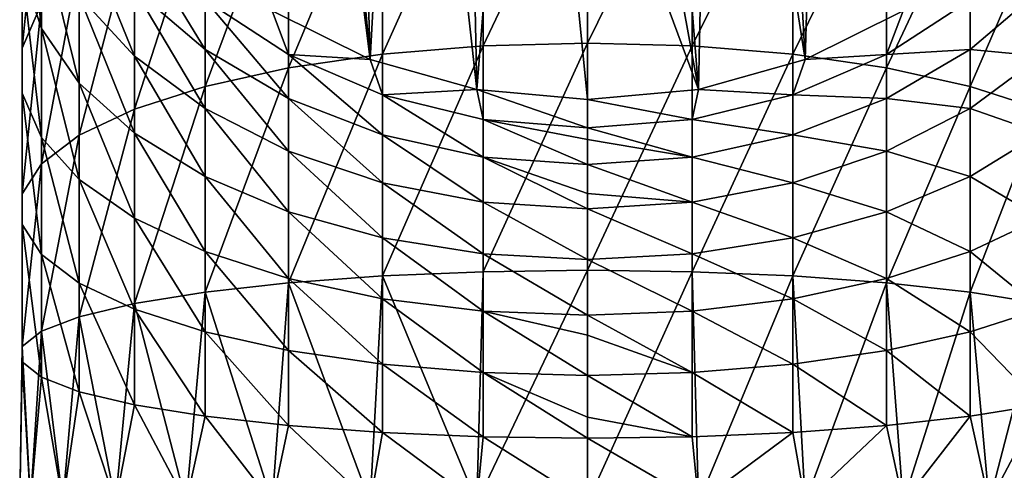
# Model space of a CAD drawing. Header units: millimetres. Extents: x -26 to 42, y -375 to 149.
# Tile 3 of 11: x -26 to 19, y 41 to 62. Entities that reach past the tile are written whole.
import ezdxf

# ---------------------------------------------------------------- set-up
doc = ezdxf.new("R2010")
doc.units = ezdxf.units.MM
doc.header["$LTSCALE"] = 13.670324
for name, color, linetype in [('11', 7, 'CONTINUOUS'), ('12', 7, 'CONTINUOUS'), ('8', 7, 'CONTINUOUS'), ('9', 7, 'CONTINUOUS')]:
    doc.layers.add(name, color=color, linetype=linetype)

msp = doc.modelspace()

# ---------------------------------------------------------------- linework, layer by layer
at = {"layer": '11', "linetype": 'CONTINUOUS'}
for points in [[(8.23, 88.045, 108.211), (9.758, 59.88, 36.968), (10.645, 89.671, 109.682), (8.23, 88.045, 108.211)], [(9.758, 59.88, 36.968), (14.167, 62.065, 36.085), (10.645, 89.671, 109.682), (9.758, 59.88, 36.968)], [(5.564, 86.829, 107.204), (9.758, 59.88, 36.968), (8.23, 88.045, 108.211), (5.564, 86.829, 107.204)], [(2.795, 86.098, 106.629), (4.975, 58.534, 37.512), (5.564, 86.829, 107.204), (2.795, 86.098, 106.629)], [(4.975, 58.534, 37.512), (9.758, 59.88, 36.968), (5.564, 86.829, 107.204), (4.975, 58.534, 37.512)], [(0, 85.856, 106.443), (4.975, 58.534, 37.512), (2.795, 86.098, 106.629), (0, 85.856, 106.443)], [(0, 71.968, 72.069), (4.975, 58.534, 37.512), (0, 85.856, 106.443), (0, 71.968, 72.069)], [(0, 58.08, 37.695), (4.975, 58.534, 37.512), (0, 71.968, 72.069), (0, 58.08, 37.695)]]:
    msp.add_3dface(points, dxfattribs=at)
at = {"layer": '12', "linetype": 'CONTINUOUS'}
for points in [[(-14.167, 62.065, 36.085), (-9.758, 59.88, 36.968), (-13.99, 93.326, 113.768), (-14.167, 62.065, 36.085)], [(-13.99, 93.326, 113.768), (-9.758, 59.88, 36.968), (-12.621, 91.535, 111.584), (-13.99, 93.326, 113.768)], [(-12.621, 91.535, 111.584), (-9.758, 59.88, 36.968), (-10.648, 89.673, 109.684), (-12.621, 91.535, 111.584)], [(-10.648, 89.673, 109.684), (-9.758, 59.88, 36.968), (-8.231, 88.046, 108.212), (-10.648, 89.673, 109.684)], [(-9.758, 59.88, 36.968), (-4.975, 58.534, 37.512), (-8.231, 88.046, 108.212), (-9.758, 59.88, 36.968)], [(-8.231, 88.046, 108.212), (-4.975, 58.534, 37.512), (-5.563, 86.829, 107.204), (-8.231, 88.046, 108.212)], [(-5.563, 86.829, 107.204), (-4.975, 58.534, 37.512), (-2.794, 86.098, 106.629), (-5.563, 86.829, 107.204)], [(-4.975, 58.534, 37.512), (0, 58.08, 37.695), (-2.794, 86.098, 106.629), (-4.975, 58.534, 37.512)], [(0, 58.08, 37.695), (0, 71.968, 72.069), (-2.794, 86.098, 106.629), (0, 58.08, 37.695)]]:
    msp.add_3dface(points, dxfattribs=at)
at = {"layer": '8', "linetype": 'CONTINUOUS'}
for points in [[(4.686, 70.183, -18.231), (0, 60.622, -22.416), (0, 70.37, -18.623), (4.686, 70.183, -18.231)], [(4.686, 60.495, -22.001), (0, 60.622, -22.416), (4.686, 70.183, -18.231), (4.686, 60.495, -22.001)], [(9.212, 69.628, -17.069), (4.686, 60.495, -22.001), (4.686, 70.183, -18.231), (9.212, 69.628, -17.069)], [(9.212, 60.119, -20.77), (4.686, 60.495, -22.001), (9.212, 69.628, -17.069), (9.212, 60.119, -20.77)], [(13.424, 68.725, -15.176), (9.212, 60.119, -20.77), (9.212, 69.628, -17.069), (13.424, 68.725, -15.176)], [(13.424, 59.505, -18.764), (9.212, 60.119, -20.77), (13.424, 68.725, -15.176), (13.424, 59.505, -18.764)], [(17.179, 67.503, -12.617), (13.424, 59.505, -18.764), (13.424, 68.725, -15.176), (17.179, 67.503, -12.617)], [(17.179, 58.675, -16.052), (13.424, 59.505, -18.764), (17.179, 67.503, -12.617), (17.179, 58.675, -16.052)], [(20.349, 66.005, -9.479), (17.179, 58.675, -16.052), (17.179, 67.503, -12.617), (20.349, 66.005, -9.479)], [(20.349, 57.658, -12.727), (17.179, 58.675, -16.052), (20.349, 66.005, -9.479), (20.349, 57.658, -12.727)], [(17.179, 60.339, 28.555), (20.349, 60.033, 23.164), (20.349, 63.043, 26.369), (17.179, 60.339, 28.555)], [(17.179, 60.339, 28.555), (20.349, 63.043, 26.369), (17.179, 62.548, 31.745), (17.179, 60.339, 28.555)], [(13.424, 60.103, 33.182), (17.179, 60.339, 28.555), (17.179, 62.548, 31.745), (13.424, 60.103, 33.182)], [(13.424, 60.103, 33.182), (17.179, 62.548, 31.745), (14.167, 62.065, 36.085), (13.424, 60.103, 33.182)], [(9.758, 59.88, 36.968), (13.424, 60.103, 33.182), (14.167, 62.065, 36.085), (9.758, 59.88, 36.968)], [(4.686, 60.495, -22.001), (0, 50.421, -24.726), (0, 60.622, -22.416), (4.686, 60.495, -22.001)], [(4.686, 50.356, -24.296), (0, 50.421, -24.726), (4.686, 60.495, -22.001), (4.686, 50.356, -24.296)], [(9.212, 60.119, -20.77), (4.686, 50.356, -24.296), (4.686, 60.495, -22.001), (9.212, 60.119, -20.77)], [(13.424, 58.134, 30.338), (17.179, 57.682, 25.727), (17.179, 60.339, 28.555), (13.424, 58.134, 30.338)], [(13.424, 58.134, 30.338), (17.179, 60.339, 28.555), (13.424, 60.103, 33.182), (13.424, 58.134, 30.338)], [(17.179, 57.682, 25.727), (20.349, 60.033, 23.164), (17.179, 60.339, 28.555), (17.179, 57.682, 25.727)], [(9.212, 50.166, -23.023), (4.686, 50.356, -24.296), (9.212, 60.119, -20.77), (9.212, 50.166, -23.023)], [(4.975, 58.534, 37.512), (9.212, 58.295, 34.245), (9.758, 59.88, 36.968), (4.975, 58.534, 37.512)], [(13.424, 59.505, -18.764), (9.212, 50.166, -23.023), (9.212, 60.119, -20.77), (13.424, 59.505, -18.764)], [(9.212, 58.295, 34.245), (13.424, 58.134, 30.338), (13.424, 60.103, 33.182), (9.212, 58.295, 34.245)], [(9.212, 58.295, 34.245), (13.424, 60.103, 33.182), (9.758, 59.88, 36.968), (9.212, 58.295, 34.245)], [(17.179, 57.682, 25.727), (20.349, 56.581, 20.441), (20.349, 60.033, 23.164), (17.179, 57.682, 25.727)], [(13.424, 49.856, -20.948), (9.212, 50.166, -23.023), (13.424, 59.505, -18.764), (13.424, 49.856, -20.948)], [(17.179, 58.675, -16.052), (13.424, 49.856, -20.948), (13.424, 59.505, -18.764), (17.179, 58.675, -16.052)], [(0, 58.08, 37.695), (4.686, 57.185, 34.898), (4.975, 58.534, 37.512), (0, 58.08, 37.695)], [(4.686, 57.185, 34.898), (9.212, 58.295, 34.245), (4.975, 58.534, 37.512), (4.686, 57.185, 34.898)], [(17.179, 49.437, -18.143), (13.424, 49.856, -20.948), (17.179, 58.675, -16.052), (17.179, 49.437, -18.143)], [(20.349, 57.658, -12.727), (17.179, 49.437, -18.143), (17.179, 58.675, -16.052), (20.349, 57.658, -12.727)], [(0, 56.811, 35.118), (4.686, 57.185, 34.898), (0, 58.08, 37.695), (0, 56.811, 35.118)], [(4.686, 57.185, 34.898), (9.212, 56.502, 31.657), (9.212, 58.295, 34.245), (4.686, 57.185, 34.898)], [(9.212, 56.502, 31.657), (13.424, 58.134, 30.338), (9.212, 58.295, 34.245), (9.212, 56.502, 31.657)], [(9.212, 56.502, 31.657), (13.424, 55.765, 27.816), (13.424, 58.134, 30.338), (9.212, 56.502, 31.657)], [(13.424, 55.765, 27.816), (17.179, 57.682, 25.727), (13.424, 58.134, 30.338), (13.424, 55.765, 27.816)], [(13.424, 55.765, 27.816), (17.179, 54.635, 23.323), (17.179, 57.682, 25.727), (13.424, 55.765, 27.816)], [(17.179, 54.635, 23.323), (20.349, 56.581, 20.441), (17.179, 57.682, 25.727), (17.179, 54.635, 23.323)], [(20.349, 48.923, -14.704), (17.179, 49.437, -18.143), (20.349, 57.658, -12.727), (20.349, 48.923, -14.704)], [(0, 56.811, 35.118), (4.686, 55.501, 32.467), (4.686, 57.185, 34.898), (0, 56.811, 35.118)], [(4.686, 55.501, 32.467), (9.212, 56.502, 31.657), (4.686, 57.185, 34.898), (4.686, 55.501, 32.467)], [(0, 56.292, 34.285), (4.686, 55.501, 32.467), (0, 56.811, 35.118), (0, 56.292, 34.285)], [(0, 55.163, 32.739), (4.686, 55.501, 32.467), (0, 56.292, 34.285), (0, 55.163, 32.739)], [(4.686, 55.501, 32.467), (9.212, 54.347, 29.362), (9.212, 56.502, 31.657), (4.686, 55.501, 32.467)], [(9.212, 54.347, 29.362), (13.424, 55.765, 27.816), (9.212, 56.502, 31.657), (9.212, 54.347, 29.362)], [(17.179, 54.635, 23.323), (20.349, 52.765, 18.258), (20.349, 56.581, 20.441), (17.179, 54.635, 23.323)], [(9.212, 54.347, 29.362), (13.424, 53.049, 25.673), (13.424, 55.765, 27.816), (9.212, 54.347, 29.362)], [(13.424, 53.049, 25.673), (17.179, 54.635, 23.323), (13.424, 55.765, 27.816), (13.424, 53.049, 25.673)], [(0, 55.163, 32.739), (4.686, 53.476, 30.311), (4.686, 55.501, 32.467), (0, 55.163, 32.739)], [(4.686, 53.476, 30.311), (9.212, 54.347, 29.362), (4.686, 55.501, 32.467), (4.686, 53.476, 30.311)], [(0, 53.869, 31.292), (4.686, 53.476, 30.311), (0, 55.163, 32.739), (0, 53.869, 31.292)], [(13.424, 53.049, 25.673), (17.179, 51.267, 21.396), (17.179, 54.635, 23.323), (13.424, 53.049, 25.673)], [(17.179, 51.267, 21.396), (20.349, 52.765, 18.258), (17.179, 54.635, 23.323), (17.179, 51.267, 21.396)], [(4.686, 53.476, 30.311), (9.212, 51.875, 27.411), (9.212, 54.347, 29.362), (4.686, 53.476, 30.311)], [(9.212, 51.875, 27.411), (13.424, 53.049, 25.673), (9.212, 54.347, 29.362), (9.212, 51.875, 27.411)], [(0, 53.183, 30.631), (4.686, 53.476, 30.311), (0, 53.869, 31.292), (0, 53.183, 30.631)], [(0, 53.183, 30.631), (4.686, 51.154, 28.479), (4.686, 53.476, 30.311), (0, 53.183, 30.631)], [(0, 50.911, 28.839), (4.686, 51.154, 28.479), (0, 53.183, 30.631), (0, 50.911, 28.839)], [(4.686, 51.154, 28.479), (9.212, 51.875, 27.411), (4.686, 53.476, 30.311), (4.686, 51.154, 28.479)], [(9.212, 51.875, 27.411), (13.424, 50.046, 23.955), (13.424, 53.049, 25.673), (9.212, 51.875, 27.411)], [(13.424, 50.046, 23.955), (17.179, 51.267, 21.396), (13.424, 53.049, 25.673), (13.424, 50.046, 23.955)], [(17.179, 51.267, 21.396), (20.349, 48.668, 16.663), (20.349, 52.765, 18.258), (17.179, 51.267, 21.396)], [(4.686, 51.154, 28.479), (9.212, 49.142, 25.848), (9.212, 51.875, 27.411), (4.686, 51.154, 28.479)], [(9.212, 49.142, 25.848), (13.424, 50.046, 23.955), (9.212, 51.875, 27.411), (9.212, 49.142, 25.848)], [(0, 50.911, 28.839), (4.686, 48.587, 27.01), (4.686, 51.154, 28.479), (0, 50.911, 28.839)], [(0, 48.4, 27.402), (4.686, 48.587, 27.01), (0, 50.911, 28.839), (0, 48.4, 27.402)], [(4.686, 48.587, 27.01), (9.212, 49.142, 25.848), (4.686, 51.154, 28.479), (4.686, 48.587, 27.01)], [(13.424, 50.046, 23.955), (17.179, 47.651, 19.989), (17.179, 51.267, 21.396), (13.424, 50.046, 23.955)], [(17.179, 47.651, 19.989), (20.349, 48.668, 16.663), (17.179, 51.267, 21.396), (17.179, 47.651, 19.989)], [(4.686, 50.356, -24.296), (0, 40, -25.5), (0, 50.421, -24.726), (4.686, 50.356, -24.296)], [(4.975, 40, -25.01), (0, 40, -25.5), (4.686, 50.356, -24.296), (4.975, 40, -25.01)], [(9.212, 50.166, -23.023), (4.975, 40, -25.01), (4.686, 50.356, -24.296), (9.212, 50.166, -23.023)], [(9.758, 40, -23.559), (4.975, 40, -25.01), (9.212, 50.166, -23.023), (9.758, 40, -23.559)], [(13.424, 49.856, -20.948), (9.758, 40, -23.559), (9.212, 50.166, -23.023), (13.424, 49.856, -20.948)], [(9.212, 49.142, 25.848), (13.424, 46.821, 22.7), (13.424, 50.046, 23.955), (9.212, 49.142, 25.848)], [(13.424, 46.821, 22.7), (17.179, 47.651, 19.989), (13.424, 50.046, 23.955), (13.424, 46.821, 22.7)], [(14.167, 40, -21.202), (9.758, 40, -23.559), (13.424, 49.856, -20.948), (14.167, 40, -21.202)], [(17.179, 49.437, -18.143), (14.167, 40, -21.202), (13.424, 49.856, -20.948), (17.179, 49.437, -18.143)], [(4.686, 48.587, 27.01), (9.212, 46.208, 24.706), (9.212, 49.142, 25.848), (4.686, 48.587, 27.01)], [(9.212, 46.208, 24.706), (13.424, 46.821, 22.7), (9.212, 49.142, 25.848), (9.212, 46.208, 24.706)], [(18.031, 40, -18.031), (14.167, 40, -21.202), (17.179, 49.437, -18.143), (18.031, 40, -18.031)], [(20.349, 48.923, -14.704), (18.031, 40, -18.031), (17.179, 49.437, -18.143), (20.349, 48.923, -14.704)], [(17.179, 47.651, 19.989), (20.349, 44.38, 15.693), (20.349, 48.668, 16.663), (17.179, 47.651, 19.989)], [(21.202, 40, -14.167), (18.031, 40, -18.031), (20.349, 48.923, -14.704), (21.202, 40, -14.167)], [(0, 48.4, 27.402), (4.686, 45.831, 25.938), (4.686, 48.587, 27.01), (0, 48.4, 27.402)], [(0, 47.515, 27.006), (4.686, 45.831, 25.938), (0, 48.4, 27.402), (0, 47.515, 27.006)], [(4.686, 45.831, 25.938), (9.212, 46.208, 24.706), (4.686, 48.587, 27.01), (4.686, 45.831, 25.938)], [(0, 45.704, 26.353), (4.686, 45.831, 25.938), (0, 47.515, 27.006), (0, 45.704, 26.353)], [(13.424, 46.821, 22.7), (17.179, 43.866, 19.132), (17.179, 47.651, 19.989), (13.424, 46.821, 22.7)], [(17.179, 43.866, 19.132), (20.349, 44.38, 15.693), (17.179, 47.651, 19.989), (17.179, 43.866, 19.132)], [(9.212, 46.208, 24.706), (13.424, 43.447, 21.937), (13.424, 46.821, 22.7), (9.212, 46.208, 24.706)], [(13.424, 43.447, 21.937), (17.179, 43.866, 19.132), (13.424, 46.821, 22.7), (13.424, 43.447, 21.937)], [(4.686, 45.831, 25.938), (9.212, 43.137, 24.011), (9.212, 46.208, 24.706), (4.686, 45.831, 25.938)], [(9.212, 43.137, 24.011), (13.424, 43.447, 21.937), (9.212, 46.208, 24.706), (9.212, 43.137, 24.011)], [(0, 45.704, 26.353), (4.686, 42.946, 25.285), (4.686, 45.831, 25.938), (0, 45.704, 26.353)], [(0, 43.832, 25.88), (4.686, 42.946, 25.285), (0, 45.704, 26.353), (0, 43.832, 25.88)], [(4.686, 42.946, 25.285), (9.212, 43.137, 24.011), (4.686, 45.831, 25.938), (4.686, 42.946, 25.285)], [(17.179, 43.866, 19.132), (18.031, 40, 18.031), (20.349, 44.38, 15.693), (17.179, 43.866, 19.132)], [(18.031, 40, 18.031), (21.202, 40, 14.167), (20.349, 44.38, 15.693), (18.031, 40, 18.031)], [(0, 42.882, 25.714), (4.686, 42.946, 25.285), (0, 43.832, 25.88), (0, 42.882, 25.714)], [(13.424, 43.447, 21.937), (14.167, 40, 21.202), (17.179, 43.866, 19.132), (13.424, 43.447, 21.937)], [(14.167, 40, 21.202), (18.031, 40, 18.031), (17.179, 43.866, 19.132), (14.167, 40, 21.202)], [(9.212, 43.137, 24.011), (9.758, 40, 23.559), (13.424, 43.447, 21.937), (9.212, 43.137, 24.011)], [(9.758, 40, 23.559), (14.167, 40, 21.202), (13.424, 43.447, 21.937), (9.758, 40, 23.559)], [(0, 42.882, 25.714), (4.975, 40, 25.01), (4.686, 42.946, 25.285), (0, 42.882, 25.714)], [(0, 40, 25.5), (4.975, 40, 25.01), (0, 42.882, 25.714), (0, 40, 25.5)], [(4.686, 42.946, 25.285), (4.975, 40, 25.01), (9.212, 43.137, 24.011), (4.686, 42.946, 25.285)], [(4.975, 40, 25.01), (9.758, 40, 23.559), (9.212, 43.137, 24.011), (4.975, 40, 25.01)]]:
    msp.add_3dface(points, dxfattribs=at)
at = {"layer": '9', "linetype": 'CONTINUOUS'}
for points in [[(0, 70.37, -18.623), (0, 60.622, -22.416), (-4.686, 60.495, -22.001), (0, 70.37, -18.623)], [(0, 70.37, -18.623), (-4.686, 60.495, -22.001), (-4.686, 70.183, -18.231), (0, 70.37, -18.623)], [(-4.686, 60.495, -22.001), (-9.212, 60.119, -20.77), (-4.686, 70.183, -18.231), (-4.686, 60.495, -22.001)], [(-4.686, 70.183, -18.231), (-9.212, 60.119, -20.77), (-9.212, 69.628, -17.069), (-4.686, 70.183, -18.231)], [(-9.212, 60.119, -20.77), (-13.424, 59.505, -18.764), (-9.212, 69.628, -17.069), (-9.212, 60.119, -20.77)], [(-9.212, 69.628, -17.069), (-13.424, 59.505, -18.764), (-13.424, 68.725, -15.176), (-9.212, 69.628, -17.069)], [(-24.527, 62.391, -1.908), (-25.391, 60.399, 2.266), (-24.527, 69.085, 1.921), (-24.527, 62.391, -1.908)], [(-24.527, 69.085, 1.921), (-25.391, 60.399, 2.266), (-25.391, 66.497, 5.755), (-24.527, 69.085, 1.921)], [(-25.391, 63.864, 9.655), (-24.527, 61.275, 13.488), (-25.391, 68.831, 13.574), (-25.391, 63.864, 9.655)], [(-25.391, 68.831, 13.574), (-24.527, 61.275, 13.488), (-24.527, 65.704, 16.983), (-25.391, 68.831, 13.574)], [(-13.424, 59.505, -18.764), (-17.179, 58.675, -16.052), (-13.424, 68.725, -15.176), (-13.424, 59.505, -18.764)], [(-13.424, 68.725, -15.176), (-17.179, 58.675, -16.052), (-17.179, 67.503, -12.617), (-13.424, 68.725, -15.176)], [(-17.179, 58.675, -16.052), (-20.349, 57.658, -12.727), (-17.179, 67.503, -12.617), (-17.179, 58.675, -16.052)], [(-17.179, 67.503, -12.617), (-20.349, 57.658, -12.727), (-20.349, 66.005, -9.479), (-17.179, 67.503, -12.617)], [(-25.391, 60.399, 2.266), (-25.391, 58.371, 6.513), (-25.391, 66.497, 5.755), (-25.391, 60.399, 2.266)], [(-25.391, 66.497, 5.755), (-25.391, 58.371, 6.513), (-25.391, 63.864, 9.655), (-25.391, 66.497, 5.755)], [(-22.827, 62.737, 20.216), (-20.349, 60.033, 23.164), (-22.827, 66.154, 23.853), (-22.827, 62.737, 20.216)], [(-22.827, 66.154, 23.853), (-20.349, 60.033, 23.164), (-20.349, 63.043, 26.369), (-22.827, 66.154, 23.853)], [(-20.349, 57.658, -12.727), (-22.827, 56.488, -8.901), (-20.349, 66.005, -9.479), (-20.349, 57.658, -12.727)], [(-20.349, 66.005, -9.479), (-22.827, 56.488, -8.901), (-22.827, 64.281, -5.868), (-20.349, 66.005, -9.479)], [(-24.527, 61.275, 13.488), (-22.827, 58.82, 17.125), (-24.527, 65.704, 16.983), (-24.527, 61.275, 13.488)], [(-24.527, 65.704, 16.983), (-22.827, 58.82, 17.125), (-22.827, 62.737, 20.216), (-24.527, 65.704, 16.983)], [(-20.349, 63.043, 26.369), (-17.179, 60.339, 28.555), (-20.349, 65.546, 29.983), (-20.349, 63.043, 26.369)], [(-20.349, 65.546, 29.983), (-17.179, 60.339, 28.555), (-17.179, 62.548, 31.745), (-20.349, 65.546, 29.983)], [(-22.827, 56.488, -8.901), (-24.527, 55.204, -4.705), (-22.827, 64.281, -5.868), (-22.827, 56.488, -8.901)], [(-22.827, 64.281, -5.868), (-24.527, 55.204, -4.705), (-24.527, 62.391, -1.908), (-22.827, 64.281, -5.868)], [(-25.391, 58.371, 6.513), (-24.527, 56.379, 10.687), (-25.391, 63.864, 9.655), (-25.391, 58.371, 6.513)], [(-25.391, 63.864, 9.655), (-24.527, 56.379, 10.687), (-24.527, 61.275, 13.488), (-25.391, 63.864, 9.655)], [(-20.349, 60.033, 23.164), (-17.179, 57.682, 25.727), (-20.349, 63.043, 26.369), (-20.349, 60.033, 23.164)], [(-20.349, 63.043, 26.369), (-17.179, 57.682, 25.727), (-17.179, 60.339, 28.555), (-20.349, 63.043, 26.369)], [(-24.527, 55.204, -4.705), (-25.391, 53.851, -0.282), (-24.527, 62.391, -1.908), (-24.527, 55.204, -4.705)], [(-24.527, 62.391, -1.908), (-25.391, 53.851, -0.282), (-25.391, 60.399, 2.266), (-24.527, 62.391, -1.908)], [(-22.827, 58.82, 17.125), (-20.349, 56.581, 20.441), (-22.827, 62.737, 20.216), (-22.827, 58.82, 17.125)], [(-22.827, 62.737, 20.216), (-20.349, 56.581, 20.441), (-20.349, 60.033, 23.164), (-22.827, 62.737, 20.216)], [(-17.179, 60.339, 28.555), (-13.424, 58.134, 30.338), (-17.179, 62.548, 31.745), (-17.179, 60.339, 28.555)], [(-17.179, 62.548, 31.745), (-13.424, 58.134, 30.338), (-13.424, 60.103, 33.182), (-17.179, 62.548, 31.745)], [(-17.179, 62.548, 31.745), (-13.424, 60.103, 33.182), (-14.167, 62.065, 36.085), (-17.179, 62.548, 31.745)], [(-14.167, 62.065, 36.085), (-13.424, 60.103, 33.182), (-9.758, 59.88, 36.968), (-14.167, 62.065, 36.085)], [(-24.527, 56.379, 10.687), (-22.827, 54.489, 14.647), (-24.527, 61.275, 13.488), (-24.527, 56.379, 10.687)], [(-24.527, 61.275, 13.488), (-22.827, 54.489, 14.647), (-22.827, 58.82, 17.125), (-24.527, 61.275, 13.488)], [(0, 60.622, -22.416), (0, 50.421, -24.726), (-4.686, 50.356, -24.296), (0, 60.622, -22.416)], [(0, 60.622, -22.416), (-4.686, 50.356, -24.296), (-4.686, 60.495, -22.001), (0, 60.622, -22.416)], [(-25.391, 53.851, -0.282), (-25.391, 52.475, 4.218), (-25.391, 60.399, 2.266), (-25.391, 53.851, -0.282)], [(-25.391, 60.399, 2.266), (-25.391, 52.475, 4.218), (-25.391, 58.371, 6.513), (-25.391, 60.399, 2.266)], [(-17.179, 57.682, 25.727), (-13.424, 55.765, 27.816), (-17.179, 60.339, 28.555), (-17.179, 57.682, 25.727)], [(-17.179, 60.339, 28.555), (-13.424, 55.765, 27.816), (-13.424, 58.134, 30.338), (-17.179, 60.339, 28.555)], [(-4.686, 50.356, -24.296), (-9.212, 50.166, -23.023), (-4.686, 60.495, -22.001), (-4.686, 50.356, -24.296)], [(-4.686, 60.495, -22.001), (-9.212, 50.166, -23.023), (-9.212, 60.119, -20.77), (-4.686, 60.495, -22.001)], [(-20.349, 56.581, 20.441), (-17.179, 54.635, 23.323), (-20.349, 60.033, 23.164), (-20.349, 56.581, 20.441)], [(-20.349, 60.033, 23.164), (-17.179, 54.635, 23.323), (-17.179, 57.682, 25.727), (-20.349, 60.033, 23.164)], [(-9.212, 50.166, -23.023), (-13.424, 49.856, -20.948), (-9.212, 60.119, -20.77), (-9.212, 50.166, -23.023)], [(-9.212, 60.119, -20.77), (-13.424, 49.856, -20.948), (-13.424, 59.505, -18.764), (-9.212, 60.119, -20.77)], [(-13.424, 58.134, 30.338), (-9.212, 56.502, 31.657), (-13.424, 60.103, 33.182), (-13.424, 58.134, 30.338)], [(-13.424, 60.103, 33.182), (-9.212, 56.502, 31.657), (-9.212, 58.295, 34.245), (-13.424, 60.103, 33.182)], [(-13.424, 60.103, 33.182), (-9.212, 58.295, 34.245), (-9.758, 59.88, 36.968), (-13.424, 60.103, 33.182)], [(-9.758, 59.88, 36.968), (-9.212, 58.295, 34.245), (-4.975, 58.534, 37.512), (-9.758, 59.88, 36.968)], [(-13.424, 49.856, -20.948), (-17.179, 49.437, -18.143), (-13.424, 59.505, -18.764), (-13.424, 49.856, -20.948)], [(-13.424, 59.505, -18.764), (-17.179, 49.437, -18.143), (-17.179, 58.675, -16.052), (-13.424, 59.505, -18.764)], [(-22.827, 54.489, 14.647), (-20.349, 52.765, 18.258), (-22.827, 58.82, 17.125), (-22.827, 54.489, 14.647)], [(-22.827, 58.82, 17.125), (-20.349, 52.765, 18.258), (-20.349, 56.581, 20.441), (-22.827, 58.82, 17.125)], [(-25.391, 52.475, 4.218), (-24.527, 51.122, 8.641), (-25.391, 58.371, 6.513), (-25.391, 52.475, 4.218)], [(-25.391, 58.371, 6.513), (-24.527, 51.122, 8.641), (-24.527, 56.379, 10.687), (-25.391, 58.371, 6.513)], [(-17.179, 49.437, -18.143), (-20.349, 48.923, -14.704), (-17.179, 58.675, -16.052), (-17.179, 49.437, -18.143)], [(-17.179, 58.675, -16.052), (-20.349, 48.923, -14.704), (-20.349, 57.658, -12.727), (-17.179, 58.675, -16.052)], [(-9.212, 58.295, 34.245), (-4.686, 57.185, 34.898), (-4.975, 58.534, 37.512), (-9.212, 58.295, 34.245)], [(0, 56.811, 35.118), (0, 58.08, 37.695), (-4.975, 58.534, 37.512), (0, 56.811, 35.118)], [(-4.686, 57.185, 34.898), (0, 56.811, 35.118), (-4.975, 58.534, 37.512), (-4.686, 57.185, 34.898)], [(-13.424, 55.765, 27.816), (-9.212, 54.347, 29.362), (-13.424, 58.134, 30.338), (-13.424, 55.765, 27.816)], [(-13.424, 58.134, 30.338), (-9.212, 54.347, 29.362), (-9.212, 56.502, 31.657), (-13.424, 58.134, 30.338)], [(-9.212, 56.502, 31.657), (-4.686, 55.501, 32.467), (-9.212, 58.295, 34.245), (-9.212, 56.502, 31.657)], [(-9.212, 58.295, 34.245), (-4.686, 55.501, 32.467), (-4.686, 57.185, 34.898), (-9.212, 58.295, 34.245)], [(-20.349, 48.923, -14.704), (-22.827, 48.331, -10.747), (-20.349, 57.658, -12.727), (-20.349, 48.923, -14.704)], [(-20.349, 57.658, -12.727), (-22.827, 48.331, -10.747), (-22.827, 56.488, -8.901), (-20.349, 57.658, -12.727)], [(-17.179, 54.635, 23.323), (-13.424, 53.049, 25.673), (-17.179, 57.682, 25.727), (-17.179, 54.635, 23.323)], [(-17.179, 57.682, 25.727), (-13.424, 53.049, 25.673), (-13.424, 55.765, 27.816), (-17.179, 57.682, 25.727)], [(0, 55.163, 32.739), (0, 56.292, 34.285), (-4.686, 57.185, 34.898), (0, 55.163, 32.739)], [(-4.686, 55.501, 32.467), (0, 55.163, 32.739), (-4.686, 57.185, 34.898), (-4.686, 55.501, 32.467)], [(0, 56.292, 34.285), (0, 56.811, 35.118), (-4.686, 57.185, 34.898), (0, 56.292, 34.285)], [(-22.827, 48.331, -10.747), (-24.527, 47.683, -6.407), (-22.827, 56.488, -8.901), (-22.827, 48.331, -10.747)], [(-22.827, 56.488, -8.901), (-24.527, 47.683, -6.407), (-24.527, 55.204, -4.705), (-22.827, 56.488, -8.901)], [(-24.527, 51.122, 8.641), (-22.827, 49.838, 12.837), (-24.527, 56.379, 10.687), (-24.527, 51.122, 8.641)], [(-24.527, 56.379, 10.687), (-22.827, 49.838, 12.837), (-22.827, 54.489, 14.647), (-24.527, 56.379, 10.687)], [(-20.349, 52.765, 18.258), (-17.179, 51.267, 21.396), (-20.349, 56.581, 20.441), (-20.349, 52.765, 18.258)], [(-20.349, 56.581, 20.441), (-17.179, 51.267, 21.396), (-17.179, 54.635, 23.323), (-20.349, 56.581, 20.441)], [(-9.212, 54.347, 29.362), (-4.686, 53.476, 30.311), (-9.212, 56.502, 31.657), (-9.212, 54.347, 29.362)], [(-9.212, 56.502, 31.657), (-4.686, 53.476, 30.311), (-4.686, 55.501, 32.467), (-9.212, 56.502, 31.657)], [(-13.424, 53.049, 25.673), (-9.212, 51.875, 27.411), (-13.424, 55.765, 27.816), (-13.424, 53.049, 25.673)], [(-13.424, 55.765, 27.816), (-9.212, 51.875, 27.411), (-9.212, 54.347, 29.362), (-13.424, 55.765, 27.816)], [(0, 53.183, 30.631), (0, 53.869, 31.292), (-4.686, 55.501, 32.467), (0, 53.183, 30.631)], [(-4.686, 53.476, 30.311), (0, 53.183, 30.631), (-4.686, 55.501, 32.467), (-4.686, 53.476, 30.311)], [(0, 53.869, 31.292), (0, 55.163, 32.739), (-4.686, 55.501, 32.467), (0, 53.869, 31.292)], [(-24.527, 47.683, -6.407), (-25.391, 46.999, -1.833), (-24.527, 55.204, -4.705), (-24.527, 47.683, -6.407)], [(-24.527, 55.204, -4.705), (-25.391, 46.999, -1.833), (-25.391, 53.851, -0.282), (-24.527, 55.204, -4.705)], [(-22.827, 49.838, 12.837), (-20.349, 48.668, 16.663), (-22.827, 54.489, 14.647), (-22.827, 49.838, 12.837)], [(-22.827, 54.489, 14.647), (-20.349, 48.668, 16.663), (-20.349, 52.765, 18.258), (-22.827, 54.489, 14.647)], [(-17.179, 51.267, 21.396), (-13.424, 50.046, 23.955), (-17.179, 54.635, 23.323), (-17.179, 51.267, 21.396)], [(-17.179, 54.635, 23.323), (-13.424, 50.046, 23.955), (-13.424, 53.049, 25.673), (-17.179, 54.635, 23.323)], [(-9.212, 51.875, 27.411), (-4.686, 51.154, 28.479), (-9.212, 54.347, 29.362), (-9.212, 51.875, 27.411)], [(-9.212, 54.347, 29.362), (-4.686, 51.154, 28.479), (-4.686, 53.476, 30.311), (-9.212, 54.347, 29.362)], [(-25.391, 46.999, -1.833), (-25.391, 46.304, 2.821), (-25.391, 53.851, -0.282), (-25.391, 46.999, -1.833)], [(-25.391, 53.851, -0.282), (-25.391, 46.304, 2.821), (-25.391, 52.475, 4.218), (-25.391, 53.851, -0.282)], [(-13.424, 50.046, 23.955), (-9.212, 49.142, 25.848), (-13.424, 53.049, 25.673), (-13.424, 50.046, 23.955)], [(-13.424, 53.049, 25.673), (-9.212, 49.142, 25.848), (-9.212, 51.875, 27.411), (-13.424, 53.049, 25.673)], [(0, 50.911, 28.839), (0, 53.183, 30.631), (-4.686, 53.476, 30.311), (0, 50.911, 28.839)], [(-4.686, 51.154, 28.479), (0, 50.911, 28.839), (-4.686, 53.476, 30.311), (-4.686, 51.154, 28.479)], [(-20.349, 48.668, 16.663), (-17.179, 47.651, 19.989), (-20.349, 52.765, 18.258), (-20.349, 48.668, 16.663)], [(-20.349, 52.765, 18.258), (-17.179, 47.651, 19.989), (-17.179, 51.267, 21.396), (-20.349, 52.765, 18.258)], [(-25.391, 46.304, 2.821), (-24.527, 45.62, 7.396), (-25.391, 52.475, 4.218), (-25.391, 46.304, 2.821)], [(-25.391, 52.475, 4.218), (-24.527, 45.62, 7.396), (-24.527, 51.122, 8.641), (-25.391, 52.475, 4.218)], [(-9.212, 49.142, 25.848), (-4.686, 48.587, 27.01), (-9.212, 51.875, 27.411), (-9.212, 49.142, 25.848)], [(-9.212, 51.875, 27.411), (-4.686, 48.587, 27.01), (-4.686, 51.154, 28.479), (-9.212, 51.875, 27.411)], [(-24.527, 45.62, 7.396), (-22.827, 44.971, 11.736), (-24.527, 51.122, 8.641), (-24.527, 45.62, 7.396)], [(-24.527, 51.122, 8.641), (-22.827, 44.971, 11.736), (-22.827, 49.838, 12.837), (-24.527, 51.122, 8.641)], [(-17.179, 47.651, 19.989), (-13.424, 46.821, 22.7), (-17.179, 51.267, 21.396), (-17.179, 47.651, 19.989)], [(-17.179, 51.267, 21.396), (-13.424, 46.821, 22.7), (-13.424, 50.046, 23.955), (-17.179, 51.267, 21.396)], [(0, 48.4, 27.402), (0, 50.911, 28.839), (-4.686, 51.154, 28.479), (0, 48.4, 27.402)], [(-4.686, 48.587, 27.01), (0, 48.4, 27.402), (-4.686, 51.154, 28.479), (-4.686, 48.587, 27.01)], [(0, 40, -25.5), (-4.975, 40, -25.01), (0, 50.421, -24.726), (0, 40, -25.5)], [(0, 50.421, -24.726), (-4.975, 40, -25.01), (-4.686, 50.356, -24.296), (0, 50.421, -24.726)], [(-9.212, 50.166, -23.023), (-9.758, 40, -23.559), (-13.424, 49.856, -20.948), (-9.212, 50.166, -23.023)], [(-13.424, 46.821, 22.7), (-9.212, 46.208, 24.706), (-13.424, 50.046, 23.955), (-13.424, 46.821, 22.7)], [(-13.424, 50.046, 23.955), (-9.212, 46.208, 24.706), (-9.212, 49.142, 25.848), (-13.424, 50.046, 23.955)], [(-4.975, 40, -25.01), (-9.758, 40, -23.559), (-9.212, 50.166, -23.023), (-4.975, 40, -25.01)], [(-4.686, 50.356, -24.296), (-4.975, 40, -25.01), (-9.212, 50.166, -23.023), (-4.686, 50.356, -24.296)], [(-22.827, 44.971, 11.736), (-20.349, 44.38, 15.693), (-22.827, 49.838, 12.837), (-22.827, 44.971, 11.736)], [(-22.827, 49.838, 12.837), (-20.349, 44.38, 15.693), (-20.349, 48.668, 16.663), (-22.827, 49.838, 12.837)], [(-13.424, 49.856, -20.948), (-14.167, 40, -21.202), (-17.179, 49.437, -18.143), (-13.424, 49.856, -20.948)], [(-9.758, 40, -23.559), (-14.167, 40, -21.202), (-13.424, 49.856, -20.948), (-9.758, 40, -23.559)], [(-17.179, 49.437, -18.143), (-18.031, 40, -18.031), (-20.349, 48.923, -14.704), (-17.179, 49.437, -18.143)], [(-14.167, 40, -21.202), (-18.031, 40, -18.031), (-17.179, 49.437, -18.143), (-14.167, 40, -21.202)], [(-9.212, 46.208, 24.706), (-4.686, 45.831, 25.938), (-9.212, 49.142, 25.848), (-9.212, 46.208, 24.706)], [(-9.212, 49.142, 25.848), (-4.686, 45.831, 25.938), (-4.686, 48.587, 27.01), (-9.212, 49.142, 25.848)], [(-20.349, 48.923, -14.704), (-21.202, 40, -14.167), (-22.827, 48.331, -10.747), (-20.349, 48.923, -14.704)], [(-18.031, 40, -18.031), (-21.202, 40, -14.167), (-20.349, 48.923, -14.704), (-18.031, 40, -18.031)], [(-20.349, 44.38, 15.693), (-17.179, 43.866, 19.132), (-20.349, 48.668, 16.663), (-20.349, 44.38, 15.693)], [(-20.349, 48.668, 16.663), (-17.179, 43.866, 19.132), (-17.179, 47.651, 19.989), (-20.349, 48.668, 16.663)], [(-22.827, 48.331, -10.747), (-23.559, 40, -9.758), (-24.527, 47.683, -6.407), (-22.827, 48.331, -10.747)], [(-21.202, 40, -14.167), (-23.559, 40, -9.758), (-22.827, 48.331, -10.747), (-21.202, 40, -14.167)], [(0, 45.704, 26.353), (0, 47.515, 27.006), (-4.686, 48.587, 27.01), (0, 45.704, 26.353)], [(-4.686, 45.831, 25.938), (0, 45.704, 26.353), (-4.686, 48.587, 27.01), (-4.686, 45.831, 25.938)], [(0, 47.515, 27.006), (0, 48.4, 27.402), (-4.686, 48.587, 27.01), (0, 47.515, 27.006)], [(-24.527, 47.683, -6.407), (-25.01, 40, -4.975), (-25.391, 46.999, -1.833), (-24.527, 47.683, -6.407)], [(-23.559, 40, -9.758), (-25.01, 40, -4.975), (-24.527, 47.683, -6.407), (-23.559, 40, -9.758)], [(-17.179, 43.866, 19.132), (-13.424, 43.447, 21.937), (-17.179, 47.651, 19.989), (-17.179, 43.866, 19.132)], [(-17.179, 47.651, 19.989), (-13.424, 43.447, 21.937), (-13.424, 46.821, 22.7), (-17.179, 47.651, 19.989)], [(-25.01, 40, -4.975), (-25.5, 40), (-25.391, 46.999, -1.833), (-25.01, 40, -4.975)], [(-25.391, 46.999, -1.833), (-25.5, 40), (-25.391, 46.304, 2.821), (-25.391, 46.999, -1.833)], [(-13.424, 43.447, 21.937), (-9.212, 43.137, 24.011), (-13.424, 46.821, 22.7), (-13.424, 43.447, 21.937)], [(-13.424, 46.821, 22.7), (-9.212, 43.137, 24.011), (-9.212, 46.208, 24.706), (-13.424, 46.821, 22.7)], [(-25.5, 40), (-25.01, 40, 4.975), (-25.391, 46.304, 2.821), (-25.5, 40)], [(-25.391, 46.304, 2.821), (-25.01, 40, 4.975), (-24.527, 45.62, 7.396), (-25.391, 46.304, 2.821)], [(-9.212, 43.137, 24.011), (-4.686, 42.946, 25.285), (-9.212, 46.208, 24.706), (-9.212, 43.137, 24.011)], [(-9.212, 46.208, 24.706), (-4.686, 42.946, 25.285), (-4.686, 45.831, 25.938), (-9.212, 46.208, 24.706)], [(-25.01, 40, 4.975), (-23.559, 40, 9.758), (-24.527, 45.62, 7.396), (-25.01, 40, 4.975)], [(-24.527, 45.62, 7.396), (-23.559, 40, 9.758), (-22.827, 44.971, 11.736), (-24.527, 45.62, 7.396)], [(0, 42.882, 25.714), (0, 43.832, 25.88), (-4.686, 45.831, 25.938), (0, 42.882, 25.714)], [(-4.686, 42.946, 25.285), (0, 42.882, 25.714), (-4.686, 45.831, 25.938), (-4.686, 42.946, 25.285)], [(0, 43.832, 25.88), (0, 45.704, 26.353), (-4.686, 45.831, 25.938), (0, 43.832, 25.88)], [(-23.559, 40, 9.758), (-21.202, 40, 14.167), (-22.827, 44.971, 11.736), (-23.559, 40, 9.758)], [(-22.827, 44.971, 11.736), (-21.202, 40, 14.167), (-20.349, 44.38, 15.693), (-22.827, 44.971, 11.736)], [(-21.202, 40, 14.167), (-18.031, 40, 18.031), (-20.349, 44.38, 15.693), (-21.202, 40, 14.167)], [(-20.349, 44.38, 15.693), (-18.031, 40, 18.031), (-17.179, 43.866, 19.132), (-20.349, 44.38, 15.693)], [(-18.031, 40, 18.031), (-14.167, 40, 21.202), (-17.179, 43.866, 19.132), (-18.031, 40, 18.031)], [(-17.179, 43.866, 19.132), (-14.167, 40, 21.202), (-13.424, 43.447, 21.937), (-17.179, 43.866, 19.132)], [(-14.167, 40, 21.202), (-9.758, 40, 23.559), (-13.424, 43.447, 21.937), (-14.167, 40, 21.202)], [(-13.424, 43.447, 21.937), (-9.758, 40, 23.559), (-9.212, 43.137, 24.011), (-13.424, 43.447, 21.937)], [(-9.758, 40, 23.559), (-4.975, 40, 25.01), (-9.212, 43.137, 24.011), (-9.758, 40, 23.559)], [(-9.212, 43.137, 24.011), (-4.975, 40, 25.01), (-4.686, 42.946, 25.285), (-9.212, 43.137, 24.011)], [(-4.975, 40, 25.01), (0, 40, 25.5), (-4.686, 42.946, 25.285), (-4.975, 40, 25.01)], [(0, 40, 25.5), (0, 42.882, 25.714), (-4.686, 42.946, 25.285), (0, 40, 25.5)]]:
    msp.add_3dface(points, dxfattribs=at)

doc.saveas('drawing.dxf')
